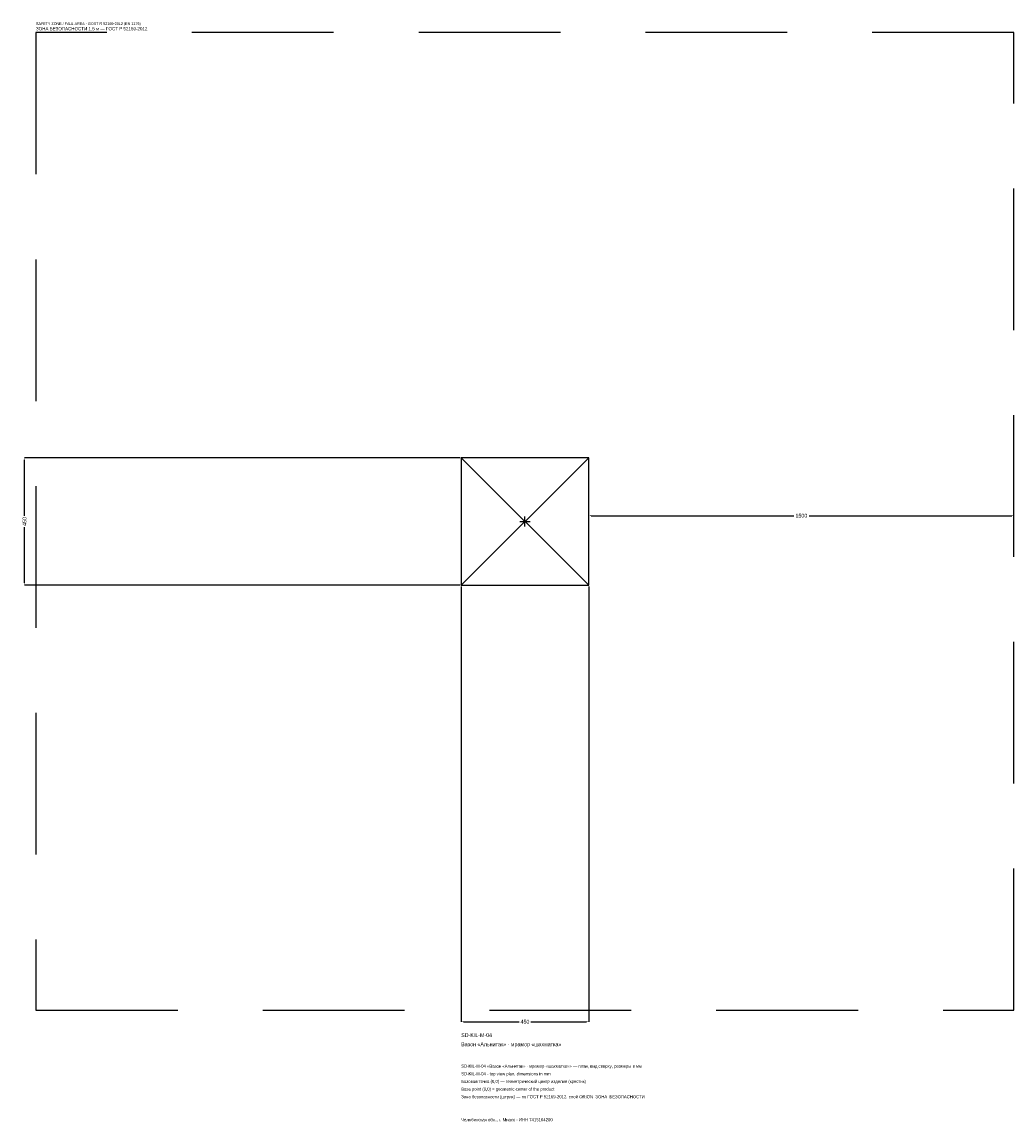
# Model space of a CAD drawing. Header units: metres. Extents: x -1774 to 1725, y -2119 to 1763.
import ezdxf

# ---------------------------------------------------------------- set-up
doc = ezdxf.new("R2010")
doc.units = ezdxf.units.M
doc.linetypes.add('DASHED', pattern=[800, 500, -300])
for name, color, linetype in [('ЗСК_ДАННЫЕ', 3, 'Continuous'), ('ЗСК_ЗОНА_БЕЗОПАСНОСТИ', 1, 'Continuous'), ('ЗСК_КОНТУР', 7, 'Continuous'), ('ЗСК_РАЗМЕРЫ', 8, 'Continuous')]:
    doc.layers.add(name, color=color, linetype=linetype)
doc.dimstyles.new('ORION', dxfattribs={"dimtxt": 13.5, "dimasz": 8.1, "dimexe": 1.25, "dimexo": 4.05, "dimtad": 1, "dimdec": 0, "dimcen": 2.5, "dimazin": 3, "dimtfac": 1, "dimtmove": 0, "dimatfit": 3})

# ---------------------------------------------------------------- blocks, each defined once
blk = doc.blocks.new('_CLOSEDFILLED')
at = {"color": 0, "linetype": 'BYBLOCK'}
blk.add_solid([(-1, 0.16), (0, 0), (-1, -0.16)], dxfattribs=at)
blk = doc.blocks.new('*D1')
for p, q in [((-225, -229.05), (-225, -1765.5)), ((225, -229.05), (225, -1765.5)), ((-216.9, -1765.5), (-20.25, -1765.5)), ((20.25, -1765.5), (216.9, -1765.5))]:
    blk.add_line(p, q)
at = {"layer": 'Defpoints'}
for p in [(-225, -225), (225, -225), (-225, -1765.5)]:
    blk.add_point(p, dxfattribs=at)
at = {"layer": 'ЗСК_РАЗМЕРЫ', "xscale": 8.1, "yscale": 8.1, "rotation": 180}
blk.add_blockref('_CLOSEDFILLED', (-225, -1765.5), dxfattribs=at)
at = {"layer": 'ЗСК_РАЗМЕРЫ', "xscale": 8.1, "yscale": 8.1}
blk.add_blockref('_CLOSEDFILLED', (225, -1765.5), dxfattribs=at)
at = {"layer": 'ЗСК_РАЗМЕРЫ', "insert": (0, -1765.5), "char_height": 13.5, "attachment_point": 5}
blk.add_mtext('450', dxfattribs=at)
blk = doc.blocks.new('*D2')
for p, q in [((-229.05, 225), (-1765.5, 225)), ((-1765.5, 20.25), (-1765.5, 216.9)), ((-1765.5, -216.9), (-1765.5, -20.25)), ((-229.05, -225), (-1765.5, -225))]:
    blk.add_line(p, q)
at = {"layer": 'Defpoints'}
for p in [(-225, 225), (-1765.5, -225), (-225, -225)]:
    blk.add_point(p, dxfattribs=at)
at = {"layer": 'ЗСК_РАЗМЕРЫ', "xscale": 8.1, "yscale": 8.1}
for p, rotation in [((-1765.5, 225), 90), ((-1765.5, -225), 270)]:
    blk.add_blockref('_CLOSEDFILLED', p, dxfattribs=dict(at, rotation=rotation))
at = {"layer": 'ЗСК_РАЗМЕРЫ', "insert": (-1765.5, 0), "char_height": 13.5, "attachment_point": 5, "rotation": 90}
blk.add_mtext('450', dxfattribs=at)
blk = doc.blocks.new('*D3')
for p, q in [((225, 4.05), (225, 20.25)), ((233.1, 20.25), (948, 20.25)), ((1002, 20.25), (1716.9, 20.25)), ((1725, 4.05), (1725, 20.25))]:
    blk.add_line(p, q)
at = {"layer": 'Defpoints'}
for p in [(225, 20.25), (225, 0), (1725, 0)]:
    blk.add_point(p, dxfattribs=at)
at = {"layer": 'ЗСК_РАЗМЕРЫ', "xscale": 8.1, "yscale": 8.1, "rotation": 180}
blk.add_blockref('_CLOSEDFILLED', (225, 20.25), dxfattribs=at)
at = {"layer": 'ЗСК_РАЗМЕРЫ', "xscale": 8.1, "yscale": 8.1}
blk.add_blockref('_CLOSEDFILLED', (1725, 20.25), dxfattribs=at)
at = {"layer": 'ЗСК_РАЗМЕРЫ', "insert": (975, 20.25), "char_height": 13.5, "attachment_point": 5}
blk.add_mtext('1500', dxfattribs=at)
blk = doc.blocks.new('ОРИОН SD-KIL-M-04 Вазон Альнитак · мрамор шахматка')
at = {"layer": 'ЗСК_ЗОНА_БЕЗОПАСНОСТИ', "linetype": 'DASHED'}
blk.add_lwpolyline([(-1725, -1725), (1725, -1725), (1725, 1725), (-1725, 1725)], close=True, dxfattribs=at)
at = {"layer": 'ЗСК_КОНТУР'}
for p, q in [((-225, -225), (225, 225)), ((-225, 225), (225, -225))]:
    blk.add_line(p, q, dxfattribs=at)
blk.add_lwpolyline([(-225, -225), (225, -225), (225, 225), (-225, 225)], close=True, dxfattribs=at)
at = {"layer": 'ЗСК_РАЗМЕРЫ'}
for p, q in [((-18, 0), (18, 0)), ((0, -18), (0, 18))]:
    blk.add_line(p, q, dxfattribs=at)
at = {"layer": 'ЗСК_ДАННЫЕ'}
for tag, p in [('АРТИКУЛ', (-225, -1819.5)), ('НАИМЕНОВАНИЕ', (-225, -1851.9))]:
    blk.add_attdef(tag, p, '', height=13.5, dxfattribs=at)
at = {"layer": 'ЗСК_ДАННЫЕ', "flags": 1}
for tag, p in [('ПРОИЗВОДИТЕЛЬ', (-225, -1884.3)), ('ТЕЛЕФОН', (-225, -1916.7)), ('САЙТ', (-225, -1981.5)), ('АДРЕС', (-225, -2013.9)), ('РЕКВИЗИТЫ', (-225, -2046.3)), ('ГАБАРИТЫ', (-225, -2078.7)), ('ЗОНА_БЕЗОПАСНОСТИ', (-225, -2111.1))]:
    blk.add_attdef(tag, p, '', height=13.5, dxfattribs=at)
at = {"layer": 'ЗСК_ЗОНА_БЕЗОПАСНОСТИ', "color": 1}
for s, height, p in [('SAFETY ZONE / FALL AREA - GOST R 52169-2012 (EN 1176)', 9.45, (-1725, 1752)), ('ЗОНА БЕЗОПАСНОСТИ 1,5 м — ГОСТ Р 52169-2012', 11.475, (-1725, 1733.1))]:
    blk.add_text(s, height=height, dxfattribs=at).set_placement(p)
at = {"layer": 'ЗСК_РАЗМЕРЫ'}
dim = blk.add_linear_dim(base=(-1765.5, -225), p1=(-225, -225), p2=(-225, 225), angle=90, dimstyle='ORION', dxfattribs=at)
dim.commit()
dim.dimension.update_dxf_attribs({"geometry": '*D2', "text_midpoint": (-1765.5, 0)})
for base, p1, p2, picture, middle in [((225, 20.2), (225, 0), (1725, 0), '*D3', (975, 20.2)), ((-225, -1765.5), (-225, -225), (225, -225), '*D1', (0, -1765.5))]:
    dim = blk.add_linear_dim(base=base, p1=p1, p2=p2, dimstyle='ORION', dxfattribs=at)
    dim.commit()
    dim.dimension.update_dxf_attribs({"geometry": picture, "text_midpoint": middle})

msp = doc.modelspace()

# ---------------------------------------------------------------- block references
msp.add_blockref('ОРИОН SD-KIL-M-04 Вазон Альнитак · мрамор шахматка', (0, 0)).add_auto_attribs({'АРТИКУЛ': 'SD-KIL-M-04', 'НАИМЕНОВАНИЕ': 'Вазон «Альнитак» · мрамор «шахматка»'})

# ---------------------------------------------------------------- texts
at = {"layer": 'ЗСК_ДАННЫЕ', "color": 3}
for s, p in [('SD-KIL-M-04 «Вазон «Альнитак» · мрамор «шахматка»» — план, вид сверху, размеры в мм', (-225, -1927.5)), ('SD-KIL-M-04 - top view plan, dimensions in mm', (-225, -1954.5)), ('Челябинская обл., г. Миасс · ИНН 7415104200', (-225, -2116.5))]:
    msp.add_text(s, height=10.8, dxfattribs=at).set_placement(p)
at = {"layer": 'ЗСК_ДАННЫЕ', "color": 7}
for s, p in [('Базовая точка (0,0) — геометрический центр изделия (крестик)', (-225, -1981.5)), ('Base point (0,0) = geometric center of the product', (-225, -2008.5))]:
    msp.add_text(s, height=10.8, dxfattribs=at).set_placement(p)
at = {"layer": 'ЗСК_ДАННЫЕ', "color": 1}
msp.add_text('Зона безопасности (штрих) — по ГОСТ Р 52169-2012, слой ORION_ЗОНА_БЕЗОПАСНОСТИ', height=10.8, dxfattribs=at).set_placement((-225, -2035.5))

doc.saveas('drawing.dxf')
